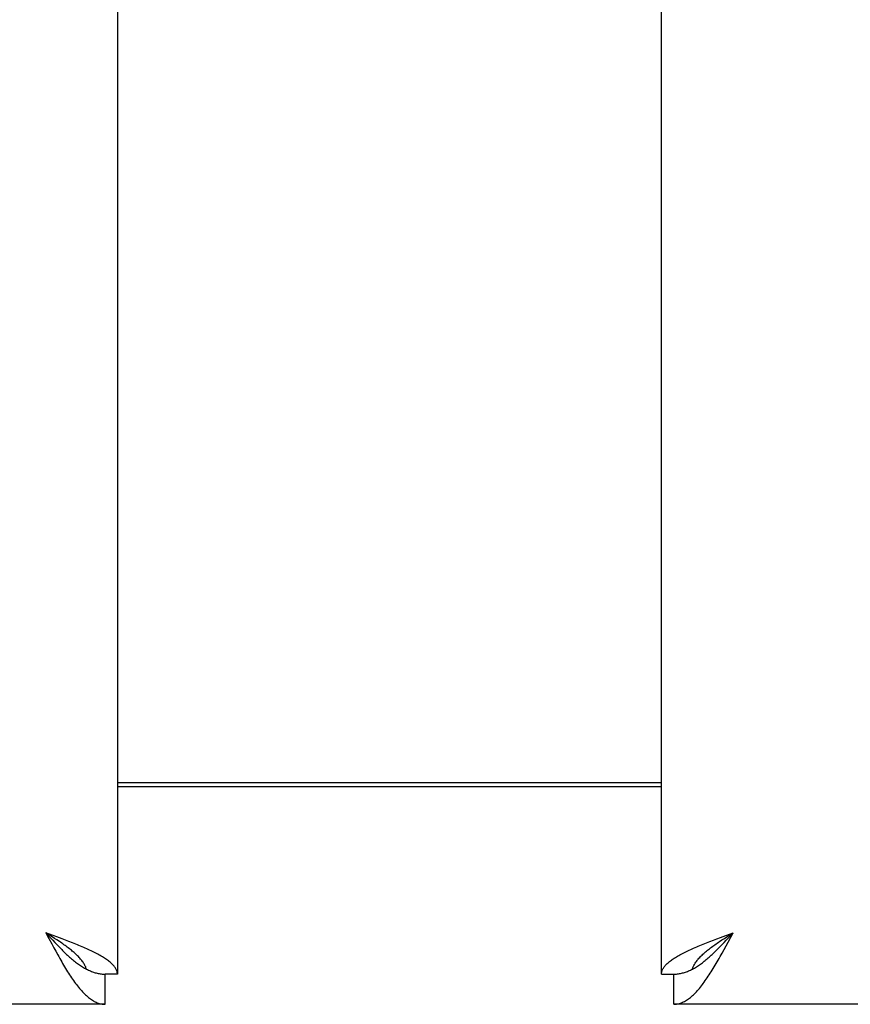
# Model space of a CAD drawing. Header units: inches. Extents: x 0 to 233, y 0 to 151.
# Tile 12 of 85: x 69.23 to 72.09, y 39.09 to 42.48. Entities that reach past the tile are written whole.
import ezdxf

# ---------------------------------------------------------------- set-up
doc = ezdxf.new("R2010")
doc.units = ezdxf.units.IN
doc.header["$LTSCALE"] = 12.808219
doc.header["$MEASUREMENT"] = 0
doc.layers.get('0').update_dxf_attribs({"linetype": 'CONTINUOUS'})
doc.layers.add('DIMENSIONS', color=7, linetype='CONTINUOUS')
doc.styles.get("Standard").update_dxf_attribs({"font": 'arial.ttf'})
doc.dimstyles.new('DIMSTYLE_1', dxfattribs={"dimtxt": 1.027397, "dimasz": 1.369863, "dimexe": 0.09, "dimexo": 0.07, "dimgap": 0.0375, "dimtad": 0, "dimtih": 1, "dimtoh": 1, "dimzin": 4, "dimdsep": 46, "dimtxsty": 'Standard', "dimblk": '_FILLED', "dimblk1": '_FILLED', "dimblk2": '_FILLED', "dimcen": 0.09, "dimazin": 1, "dimtfac": 1, "dimtofl": 0, "dimtmove": 0, "dimatfit": 3, "dimldrblk": '_FILLED', "dimfxl": 1, "dimtolj": 1, "dimtzin": 4, "dimarcsym": 0})

# ---------------------------------------------------------------- blocks, each defined once
blk = doc.blocks.new('_FILLED')
at = {"color": 0, "linetype": 'ByBlock'}
blk.add_solid([(0, 0), (-1, 0.2), (-1, -0.2)], dxfattribs=at)
blk = doc.blocks.new('*D13')
at = {"layer": 'DIMENSIONS', "color": 2, "linetype": 'Continuous'}
for p, q in [((65.9403, 85.0634), (63.311, 85.0634)), ((69.5653, 85.0634), (72.305, 85.0634))]:
    blk.add_line(p, q, dxfattribs=at)
at = {"layer": 'DIMENSIONS', "color": 2, "linetype": 'Continuous', "xscale": 1.3698630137, "yscale": 1.3698630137, "zscale": 1.3698630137}
blk.add_blockref('_FILLED', (65.9403, 85.0634), dxfattribs=at)
at = {"layer": 'DIMENSIONS', "color": 2, "linetype": 'Continuous', "xscale": 1.3698630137, "yscale": 1.3698630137, "zscale": 1.3698630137, "rotation": 180}
blk.add_blockref('_FILLED', (69.5653, 85.0634), dxfattribs=at)
at = {"layer": 'DIMENSIONS', "color": 2, "linetype": 'Continuous', "insert": (62.7973, 85.5771), "char_height": 1.0274, "width": 2.791923, "attachment_point": 3, "line_spacing_factor": 0.9}
blk.add_mtext('3.63', dxfattribs=at)

msp = doc.modelspace()

# ---------------------------------------------------------------- linework, layer by layer
at = {"color": 3, "linetype": 'Continuous'}
for p, q in [((69.5653, 109.4857), (69.5653, 39.1937)), ((71.4403, 39.1937), (71.4403, 109.4857)), ((69.5653, 39.8547), (71.4403, 39.8547)), ((69.3561, 39.3224), (69.3188, 39.3362)), ((69.3188, 39.3362), (69.329, 39.3168)), ((69.329, 39.3168), (69.3392, 39.2976)), ((69.3745, 39.3155), (69.3561, 39.3224)), ((69.3866, 39.3109), (69.3745, 39.3155)), ((69.3985, 39.3063), (69.3866, 39.3109)), ((69.4102, 39.3017), (69.3985, 39.3063)), ((71.5953, 39.3017), (71.607, 39.3063)), ((71.607, 39.3063), (71.619, 39.3109)), ((71.619, 39.3109), (71.6311, 39.3155)), ((71.6311, 39.3155), (71.6433, 39.3201)), ((71.6433, 39.3201), (71.6618, 39.327)), ((71.6618, 39.327), (71.6868, 39.3362)), ((71.6629, 39.2912), (71.6697, 39.304)), ((71.6697, 39.304), (71.6868, 39.3362)), ((69.3392, 39.2976), (69.346, 39.2849)), ((69.346, 39.2849), (69.3529, 39.2724)), ((69.3529, 39.2724), (69.3597, 39.26)), ((71.5839, 39.2971), (71.5953, 39.3017)), ((71.6561, 39.2786), (71.6629, 39.2912)), ((69.5233, 39.0897), (34.9198, 39.0897)), ((106.0858, 39.0897), (71.4823, 39.0897))]:
    msp.add_line(p, q, dxfattribs=at)
at = {"color": 7, "linetype": 'Continuous'}
for p, q in [((71.4403, 39.8397), (69.5653, 39.8397)), ((69.3402, 39.3225), (69.3188, 39.3362)), ((69.3188, 39.3362), (69.3324, 39.3213)), ((69.3324, 39.3213), (69.3426, 39.3102)), ((69.3487, 39.317), (69.3402, 39.3225)), ((69.3426, 39.3102), (69.3494, 39.3029)), ((69.357, 39.3115), (69.3487, 39.317)), ((71.6403, 39.306), (71.6485, 39.3115)), ((71.6485, 39.3115), (71.6569, 39.317)), ((71.6561, 39.3029), (71.6629, 39.3102)), ((71.6629, 39.3102), (71.6697, 39.3176)), ((71.6696, 39.3252), (71.6868, 39.3362)), ((71.6697, 39.3176), (71.6868, 39.3362)), ((69.3494, 39.3029), (69.3563, 39.2957)), ((69.3563, 39.2957), (69.3631, 39.2886)), ((71.6493, 39.2957), (71.6561, 39.3029)), ((69.5653, 39.1937), (69.5233, 39.1937)), ((69.5233, 39.0897), (69.5233, 39.1937)), ((71.4403, 39.1937), (71.4823, 39.1937)), ((71.4823, 39.0897), (71.4823, 39.1937))]:
    msp.add_line(p, q, dxfattribs=at)
for points in [[(69.4587, 39.2108), (69.4581, 39.2128), (69.4571, 39.2156), (69.456, 39.2183), (69.4548, 39.2211), (69.4535, 39.2238), (69.452, 39.2265), (69.4504, 39.2293), (69.4487, 39.232), (69.4469, 39.2348), (69.4449, 39.2375), (69.4429, 39.2402), (69.4407, 39.243), (69.4384, 39.2457), (69.436, 39.2485), (69.4335, 39.2512), (69.4309, 39.254), (69.4282, 39.2567), (69.4254, 39.2594), (69.4225, 39.2622), (69.4195, 39.2649), (69.4164, 39.2677), (69.4133, 39.2704), (69.41, 39.2731), (69.4067, 39.2759), (69.4032, 39.2786), (69.3997, 39.2814), (69.3961, 39.2841), (69.3925, 39.2868), (69.3888, 39.2896), (69.385, 39.2923), (69.3812, 39.2951), (69.3773, 39.2978), (69.3733, 39.3005), (69.3693, 39.3033), (69.3653, 39.306), (69.357, 39.3115)], [(71.5468, 39.2108), (71.5474, 39.2128), (71.5484, 39.2156), (71.5495, 39.2183), (71.5507, 39.2211), (71.5521, 39.2238), (71.5535, 39.2265), (71.5551, 39.2293), (71.5568, 39.232), (71.5587, 39.2348), (71.5606, 39.2375), (71.5627, 39.2402), (71.5648, 39.243), (71.5671, 39.2457), (71.5695, 39.2485), (71.572, 39.2512), (71.5746, 39.254), (71.5773, 39.2567), (71.5801, 39.2594), (71.583, 39.2622), (71.586, 39.2649), (71.5891, 39.2677), (71.5923, 39.2704), (71.5955, 39.2731), (71.5989, 39.2759), (71.6023, 39.2786), (71.6058, 39.2814), (71.6094, 39.2841), (71.6131, 39.2868), (71.6168, 39.2896), (71.6205, 39.2923), (71.6244, 39.2951), (71.6283, 39.2978), (71.6322, 39.3005), (71.6362, 39.3033), (71.6403, 39.306)], [(71.6569, 39.317), (71.6653, 39.3225), (71.6696, 39.3252)], [(69.3631, 39.2886), (69.3665, 39.2851), (69.3699, 39.2816), (69.3733, 39.2782), (69.3767, 39.2748), (69.3801, 39.2715), (69.3835, 39.2682), (69.3869, 39.2649), (69.3903, 39.2617), (69.3938, 39.2586), (69.3972, 39.2555), (69.4006, 39.2524), (69.404, 39.2494), (69.4074, 39.2465), (69.4108, 39.2436), (69.4142, 39.2408), (69.4176, 39.2381), (69.421, 39.2354), (69.4244, 39.2328), (69.4278, 39.2303), (69.4312, 39.2278), (69.4347, 39.2254), (69.4381, 39.2231), (69.4415, 39.2209), (69.4449, 39.2187), (69.4483, 39.2167), (69.4517, 39.2147), (69.4551, 39.2128), (69.4585, 39.2109)], [(71.5436, 39.2092), (71.547, 39.2109), (71.5504, 39.2128), (71.5538, 39.2147), (71.5573, 39.2166), (71.5607, 39.2187), (71.5641, 39.2209), (71.5675, 39.2231), (71.5709, 39.2254), (71.5743, 39.2278), (71.5777, 39.2303), (71.5811, 39.2328), (71.5845, 39.2354), (71.5879, 39.2381), (71.5913, 39.2408), (71.5947, 39.2436), (71.5982, 39.2465), (71.6016, 39.2494), (71.605, 39.2524), (71.6084, 39.2554), (71.6118, 39.2586), (71.6152, 39.2617), (71.6186, 39.2649), (71.622, 39.2682), (71.6254, 39.2715), (71.6288, 39.2748), (71.6322, 39.2782), (71.6356, 39.2816), (71.6391, 39.2851), (71.6425, 39.2886), (71.6493, 39.2957)], [(69.4585, 39.2109), (69.4619, 39.2092), (69.4653, 39.2075), (69.4687, 39.206), (69.4721, 39.2045), (69.4756, 39.2031), (69.479, 39.2018), (69.4824, 39.2006), (69.4858, 39.1995), (69.4892, 39.1985), (69.4926, 39.1976), (69.496, 39.1968), (69.4994, 39.196), (69.5028, 39.1954), (69.5062, 39.1949), (69.5096, 39.1944), (69.513, 39.1941), (69.5165, 39.1939), (69.5199, 39.1937), (69.5233, 39.1937)], [(71.4823, 39.1937), (71.4857, 39.1937), (71.4891, 39.1939), (71.4925, 39.1941), (71.4959, 39.1944), (71.4993, 39.1949), (71.5027, 39.1954), (71.5061, 39.196), (71.5095, 39.1968), (71.5129, 39.1976), (71.5164, 39.1985), (71.5198, 39.1995), (71.5232, 39.2006), (71.5266, 39.2018), (71.53, 39.2031), (71.5334, 39.2045), (71.5368, 39.206), (71.5402, 39.2075), (71.5436, 39.2092)]]:
    msp.add_lwpolyline(points, dxfattribs=at)
at = {"color": 3, "linetype": 'Continuous'}
for points in [[(69.4647, 39.2787), (69.4596, 39.281), (69.4544, 39.2833), (69.4492, 39.2856), (69.4438, 39.2879), (69.4384, 39.2902), (69.4329, 39.2925), (69.4273, 39.2948), (69.4217, 39.2971), (69.4102, 39.3017)], [(69.5653, 39.1937), (69.5652, 39.196), (69.565, 39.1983), (69.5646, 39.2006), (69.564, 39.2029), (69.5633, 39.2052), (69.5624, 39.2075), (69.5614, 39.2098), (69.5602, 39.2121), (69.5589, 39.2143), (69.5574, 39.2166), (69.5558, 39.2189), (69.554, 39.2212), (69.552, 39.2235), (69.5499, 39.2258), (69.5477, 39.2281), (69.5453, 39.2304), (69.5428, 39.2327), (69.5401, 39.235), (69.5373, 39.2373), (69.5343, 39.2396), (69.5312, 39.2419), (69.528, 39.2442), (69.5246, 39.2465), (69.5211, 39.2488), (69.5175, 39.2511), (69.5137, 39.2534), (69.5098, 39.2557), (69.5058, 39.258), (69.5017, 39.2603), (69.4974, 39.2626), (69.4931, 39.2649), (69.4886, 39.2672), (69.484, 39.2695), (69.4793, 39.2718), (69.4745, 39.2741), (69.4697, 39.2764), (69.4647, 39.2787)], [(71.4403, 39.1937), (71.4404, 39.196), (71.4406, 39.1983), (71.441, 39.2006), (71.4415, 39.2029), (71.4422, 39.2052), (71.4431, 39.2075), (71.4441, 39.2098), (71.4453, 39.2121), (71.4467, 39.2143), (71.4481, 39.2166), (71.4498, 39.2189), (71.4516, 39.2212), (71.4535, 39.2235), (71.4556, 39.2258), (71.4579, 39.2281), (71.4602, 39.2304), (71.4628, 39.2327), (71.4655, 39.235), (71.4683, 39.2373), (71.4712, 39.2396), (71.4743, 39.2419), (71.4776, 39.2442), (71.481, 39.2465), (71.4845, 39.2488), (71.4881, 39.2511), (71.4918, 39.2534), (71.4957, 39.2557), (71.4997, 39.258), (71.5039, 39.2603), (71.5081, 39.2626), (71.5125, 39.2649), (71.5169, 39.2672), (71.5215, 39.2695), (71.5262, 39.2718), (71.531, 39.2741), (71.5359, 39.2764), (71.5409, 39.2787)], [(71.5409, 39.2787), (71.546, 39.281), (71.5511, 39.2833), (71.5564, 39.2856), (71.5617, 39.2879), (71.5671, 39.2902), (71.5726, 39.2925), (71.5782, 39.2948), (71.5839, 39.2971)], [(71.605, 39.1913), (71.6084, 39.1965), (71.6118, 39.2019), (71.6152, 39.2074), (71.6186, 39.2129), (71.622, 39.2185), (71.6254, 39.2243), (71.6288, 39.23), (71.6322, 39.2359), (71.6356, 39.2418), (71.6391, 39.2478), (71.6425, 39.2539), (71.6459, 39.26), (71.6493, 39.2662), (71.6561, 39.2786)], [(69.3597, 39.26), (69.3631, 39.2539), (69.3665, 39.2478), (69.3699, 39.2418), (69.3733, 39.2359), (69.3767, 39.2301), (69.3801, 39.2243), (69.3835, 39.2186), (69.3869, 39.2129), (69.3903, 39.2074), (69.3938, 39.2019), (69.3972, 39.1966)], [(69.3972, 39.1966), (69.4006, 39.1913), (69.404, 39.1861), (69.4074, 39.181), (69.4108, 39.1761), (69.4142, 39.1712), (69.4176, 39.1665), (69.421, 39.1619), (69.4244, 39.1574), (69.4278, 39.153), (69.4312, 39.1487), (69.4347, 39.1446), (69.4381, 39.1406), (69.4415, 39.1367), (69.4449, 39.133), (69.4483, 39.1294), (69.4517, 39.126), (69.4551, 39.1227), (69.4585, 39.1195), (69.4619, 39.1165), (69.4653, 39.1137), (69.4687, 39.111), (69.4721, 39.1084), (69.4756, 39.106), (69.479, 39.1038), (69.4824, 39.1017), (69.4858, 39.0998), (69.4892, 39.0981), (69.4926, 39.0965), (69.496, 39.0951), (69.4994, 39.0938), (69.5028, 39.0927), (69.5062, 39.0918), (69.5096, 39.091), (69.513, 39.0904), (69.5165, 39.09), (69.5199, 39.0897), (69.5233, 39.0897)], [(71.4823, 39.0897), (71.4857, 39.0897), (71.4891, 39.09), (71.4925, 39.0904), (71.4959, 39.091), (71.4993, 39.0918), (71.5027, 39.0927), (71.5061, 39.0938), (71.5095, 39.0951), (71.5129, 39.0965), (71.5164, 39.0981), (71.5198, 39.0998), (71.5232, 39.1017), (71.5266, 39.1038), (71.53, 39.106), (71.5334, 39.1084), (71.5368, 39.111), (71.5402, 39.1137), (71.5436, 39.1165), (71.547, 39.1195), (71.5504, 39.1227), (71.5538, 39.126), (71.5573, 39.1294), (71.5607, 39.133), (71.5641, 39.1367), (71.5675, 39.1406), (71.5709, 39.1446), (71.5743, 39.1487), (71.5777, 39.153), (71.5811, 39.1574), (71.5845, 39.1619), (71.5879, 39.1665), (71.5913, 39.1712), (71.5947, 39.1761), (71.5982, 39.181), (71.6016, 39.1861), (71.605, 39.1913)]]:
    msp.add_lwpolyline(points, dxfattribs=at)

# ---------------------------------------------------------------- dimensions: what is measured, and where the dimension line sits
at = {"layer": 'DIMENSIONS', "color": 2, "linetype": 'Continuous'}
dim = msp.add_linear_dim(base=(69.5652720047, 85.0633627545), p1=(65.9402720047, 108.4646634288), p2=(69.5652720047, 39.1936634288), dimstyle='DIMSTYLE_1', dxfattribs=at)
dim.commit()
dim.dimension.update_dxf_attribs({"geometry": '*D13', "text_midpoint": (61.4000509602, 85.0576347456), "dimtype": 160})

doc.saveas('drawing.dxf')
